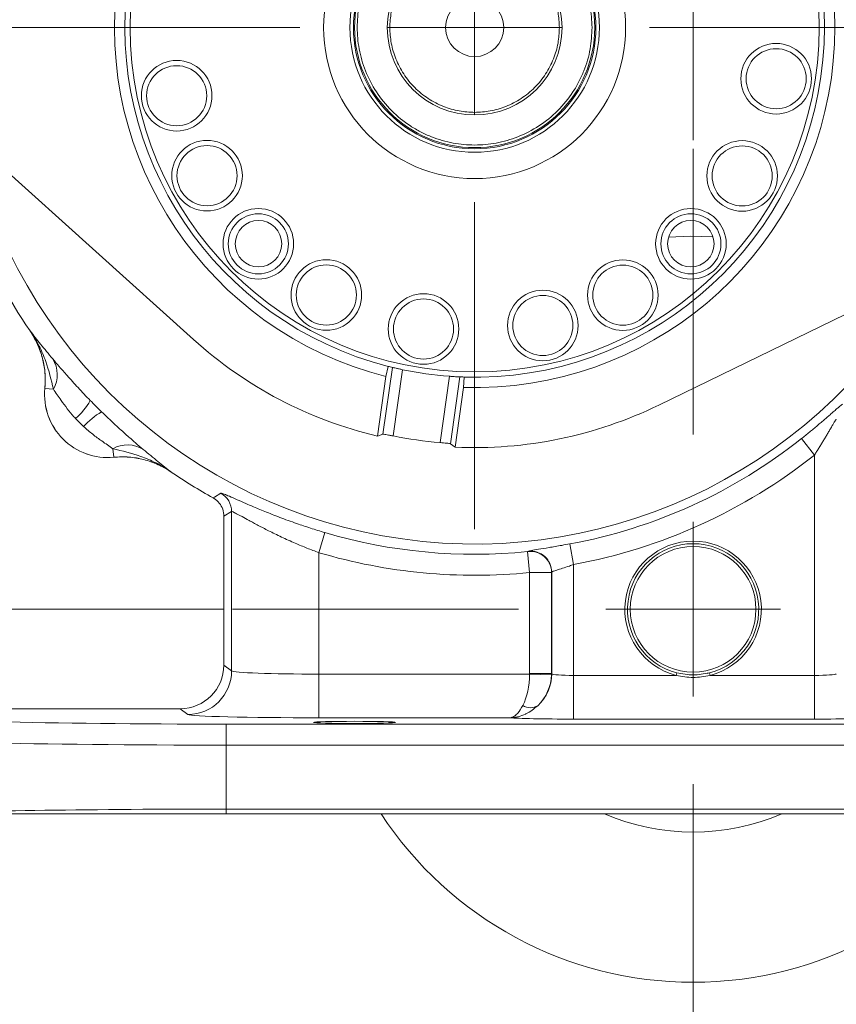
# Model space of a CAD drawing. Header units: inches. Extents: x 0.3 to 33.9, y 0.2 to 21.6.
# Tile 3 of 25: x 4.5 to 9.2, y 4.9 to 10.5. Entities that reach past the tile are written whole.
import ezdxf

# ---------------------------------------------------------------- set-up
doc = ezdxf.new("R2010")
doc.units = ezdxf.units.IN
doc.header["$MEASUREMENT"] = 0
doc.layers.add('SLD-0', color=7, linetype='Continuous', lineweight=15)
doc.styles.add('SLDTEXTSTYLE0', font='TXT', dxfattribs={"width": 0.75})
doc.dimstyles.new('SLDDIMSTYLE0', dxfattribs={"dimtxt": 0.25, "dimasz": 0.13, "dimexe": 0, "dimexo": 0.0625, "dimgap": 0.0625, "dimtad": 0, "dimtih": 1, "dimtoh": 1, "dimrnd": 1e-09, "dimzin": 12, "dimdsep": 46, "dimtxsty": 'SLDTEXTSTYLE0', "dimsah": 1, "dimcen": 0.09, "dimadec": 0, "dimazin": 3, "dimtfac": 1, "dimtofl": 0, "dimtmove": 0, "dimatfit": 3, "dimfxl": 1, "dimfrac": 2, "dimtolj": 1, "dimtzin": 12, "dimarcsym": 0})
doc.dimstyles.new('SLDDIMSTYLE1', dxfattribs={"dimtxt": 0.25, "dimasz": 0.13, "dimexe": 0, "dimexo": 0.0625, "dimgap": 0.0625, "dimtad": 0, "dimtih": 1, "dimtoh": 1, "dimrnd": 1e-09, "dimzin": 12, "dimdsep": 46, "dimtxsty": 'SLDTEXTSTYLE0', "dimsah": 1, "dimcen": 0.09, "dimadec": 0, "dimazin": 3, "dimtfac": 1, "dimtmove": 0, "dimatfit": 0, "dimfxl": 1, "dimfrac": 2, "dimtolj": 1, "dimtzin": 12, "dimarcsym": 0})

# ---------------------------------------------------------------- blocks, each defined once
blk = doc.blocks.new('_D_2')
at = {"layer": 'SLD-0'}
for p, q in [((8.347, 9.807), (8.347, 15.7038)), ((11.7038, 8.1972), (11.7038, 15.7038)), ((9.5463, 15.6156), (9.4956, 15.6156)), ((9.4956, 15.6156), (9.4956, 15.2188)), ((10.5045, 15.6156), (10.5553, 15.6156)), ((10.5553, 15.6156), (10.5553, 15.2188)), ((8.347, 15.5788), (9.4067, 15.5788)), ((11.7038, 15.5788), (10.6441, 15.5788)), ((9.4956, 15.2188), (9.5463, 15.2188)), ((10.5553, 15.2188), (10.5045, 15.2188))]:
    blk.add_line(p, q, dxfattribs=at)
for points in [[(8.347, 15.5788), (8.477, 15.5588), (8.477, 15.5988)], [(11.7038, 15.5788), (11.5738, 15.5988), (11.5738, 15.5588)]]:
    blk.add_solid(points, dxfattribs=at)
at = {"layer": 'SLD-0', "char_height": 0.25, "attachment_point": 1, "style": 'SLDTEXTSTYLE0'}
for s, insert in [('3.36', (9.6006, 15.9887, -2.3339)), ('85.26', (9.6098, 15.541, -2.3339))]:
    blk.add_mtext(s, dxfattribs=dict(at, insert=insert))
blk = doc.blocks.new('_D_3')
at = {"layer": 'SLD-0'}
for p, q in [((7.097, 13.3717), (7.097, 15.7038)), ((8.347, 9.807), (8.347, 15.7038)), ((7.2429, 15.6156), (7.1921, 15.6156)), ((7.1921, 15.6156), (7.1921, 15.2188)), ((8.2011, 15.6156), (8.2519, 15.6156)), ((8.2519, 15.6156), (8.2519, 15.2188)), ((7.097, 15.5788), (6.847, 15.5788)), ((8.347, 15.5788), (8.597, 15.5788)), ((7.1921, 15.2188), (7.2429, 15.2188)), ((8.2519, 15.2188), (8.2011, 15.2188))]:
    blk.add_line(p, q, dxfattribs=at)
for points in [[(7.097, 15.5788), (6.967, 15.5988), (6.967, 15.5588)], [(8.347, 15.5788), (8.477, 15.5588), (8.477, 15.5988)]]:
    blk.add_solid(points, dxfattribs=at)
at = {"layer": 'SLD-0', "char_height": 0.25, "attachment_point": 1, "style": 'SLDTEXTSTYLE0'}
for s, insert in [('1.25', (7.2972, 15.9887, -2.3339)), ('31.75', (7.3064, 15.541, -2.3339))]:
    blk.add_mtext(s, dxfattribs=dict(at, insert=insert))
blk = doc.blocks.new('_D_4')
at = {"layer": 'SLD-0'}
for p, q in [((4.1769, 10.4516), (1.9356, 10.4516)), ((2.0606, 10.4516), (2.0606, 9.1976)), ((1.5815, 8.8236), (1.5307, 8.8236)), ((1.5307, 8.8236), (1.5307, 8.4267)), ((2.5397, 8.8236), (2.5905, 8.8236)), ((2.5905, 8.8236), (2.5905, 8.4267)), ((1.5307, 8.4267), (1.5815, 8.4267)), ((2.5905, 8.4267), (2.5397, 8.4267)), ((2.0606, 7.122), (2.0606, 8.3759)), ((5.662, 7.122), (1.9356, 7.122))]:
    blk.add_line(p, q, dxfattribs=at)
for points in [[(2.0606, 10.4516), (2.0406, 10.3216), (2.0806, 10.3216)], [(2.0606, 7.122), (2.0806, 7.252), (2.0406, 7.252)]]:
    blk.add_solid(points, dxfattribs=at)
at = {"layer": 'SLD-0', "char_height": 0.25, "attachment_point": 1, "style": 'SLDTEXTSTYLE0'}
for s, insert in [('3.33', (1.6357, 9.1966, -2.3339)), ('84.57', (1.6449, 8.749, -2.3339))]:
    blk.add_mtext(s, dxfattribs=dict(at, insert=insert))
blk = doc.blocks.new('_D_5')
at = {"layer": 'SLD-0'}
for p, q in [((2.0606, 7.122), (2.0606, 7.372)), ((5.662, 7.122), (1.9356, 7.122)), ((1.5815, 6.5738), (1.5307, 6.5738)), ((1.5307, 6.5738), (1.5307, 6.1769)), ((2.5397, 6.5738), (2.5905, 6.5738)), ((2.5905, 6.5738), (2.5905, 6.1769)), ((1.5307, 6.1769), (1.5815, 6.1769)), ((2.5905, 6.1769), (2.5397, 6.1769)), ((5.6253, 5.952), (1.9356, 5.952)), ((2.0606, 5.952), (2.0606, 5.702))]:
    blk.add_line(p, q, dxfattribs=at)
for points in [[(2.0606, 7.122), (2.0806, 7.252), (2.0406, 7.252)], [(2.0606, 5.952), (2.0406, 5.822), (2.0806, 5.822)]]:
    blk.add_solid(points, dxfattribs=at)
at = {"layer": 'SLD-0', "char_height": 0.25, "attachment_point": 1, "style": 'SLDTEXTSTYLE0'}
for s, insert in [('1.17', (1.6357, 6.9468, -2.3339)), ('29.72', (1.6449, 6.4992, -2.3339))]:
    blk.add_mtext(s, dxfattribs=dict(at, insert=insert))
blk = doc.blocks.new('SW_CENTERMARKSYMBOL_0')
at = {"layer": 'SLD-0', "color": 0}
for p, q in [((0, 0), (0, 0.5)), ((-1, 0), (-2.8701, 0)), ((0, 0), (-0.5, 0)), ((0, 0), (0, -0.5)), ((0, 0), (0.5, 0)), ((1, 0), (2.8701, 0)), ((0, -1), (0, -2.8701))]:
    blk.add_line(p, q, dxfattribs=at)
blk = doc.blocks.new('SW_CENTERMARKSYMBOL_1')
at = {"layer": 'SLD-0', "color": 0}
for p, q in [((0, 1), (0, 2.635)), ((0, 0), (0, 0.5)), ((-1, 0), (-2.635, 0)), ((0, 0), (-0.5, 0)), ((0, 0), (0, -0.5)), ((0, 0), (0.5, 0)), ((1, 0), (2.635, 0)), ((0, -1), (0, -2.635))]:
    blk.add_line(p, q, dxfattribs=at)

msp = doc.modelspace()

# ---------------------------------------------------------------- linework, layer by layer
at = {"color": 7, "linetype": 'Continuous', "lineweight": 15}
for p, q in [((3.8211, 10.1678), (5.4878, 8.6658)), ((8.1501, 8.2907), (10.167, 9.2736)), ((4.553, 8.7154), (4.5533, 8.7155)), ((4.553, 8.7154), (4.5587, 8.7067)), ((6.6028, 8.5126), (6.5892, 8.4541)), ((6.5411, 8.1129), (6.5892, 8.4541)), ((6.6263, 8.5068), (6.5723, 8.1238)), ((6.6847, 8.4935), (6.6313, 8.1142)), ((6.9521, 8.4558), (6.8987, 8.0765)), ((7.012, 8.4524), (6.9581, 8.0694)), ((7.0331, 8.3916), (7.0362, 8.4515)), ((4.638, 8.3861), (4.6377, 8.3861)), ((4.6866, 8.3814), (4.638, 8.3861)), ((7.0331, 8.3916), (6.985, 8.0504)), ((6.5411, 8.1129), (6.5723, 8.1238)), ((6.9581, 8.0694), (6.985, 8.0504)), ((8.9667, 8.099), (9.0413, 8.0051)), ((5.0268, 8.0412), (5.0315, 7.9925)), ((9.0413, 6.7436), (9.0413, 8.0051)), ((5.0315, 7.9922), (5.0315, 7.9925)), ((5.3609, 7.9076), (5.3482, 7.9154)), ((5.361, 7.9079), (5.3609, 7.9076)), ((5.7063, 7.681), (5.662, 7.6549)), ((5.7063, 6.7699), (5.7063, 7.681)), ((5.662, 7.6549), (5.662, 6.8031)), ((6.2401, 7.5611), (6.206, 7.4461)), ((7.641, 7.4962), (7.6627, 7.3782)), ((6.206, 7.4461), (6.206, 6.751)), ((7.3995, 7.452), (7.4115, 7.3326)), ((7.4043, 7.4526), (7.4056, 7.4541)), ((7.4115, 6.7541), (7.4115, 7.3326)), ((7.5378, 7.3348), (7.5365, 7.3333)), ((7.5365, 7.3333), (7.5365, 6.7541)), ((7.5378, 6.7531), (7.5378, 7.3348)), ((7.6627, 7.3782), (7.6627, 6.7436)), ((5.662, 6.8031), (5.7063, 6.7699)), ((6.206, 6.751), (6.206, 6.501)), ((6.206, 6.751), (7.4115, 6.751)), ((7.4115, 6.7541), (7.5365, 6.7541)), ((7.4115, 6.751), (7.5364, 6.7478)), ((7.5365, 6.7541), (7.5378, 6.7531)), ((7.6627, 6.7436), (7.6627, 6.4937)), ((7.6627, 6.7436), (8.2504, 6.7436)), ((8.2542, 6.7582), (8.2504, 6.7436)), ((8.4268, 6.7551), (8.4399, 6.7582)), ((8.4436, 6.7436), (8.4399, 6.7582)), ((8.4436, 6.7436), (9.0413, 6.7436)), ((9.0413, 6.7436), (9.0413, 6.4937)), ((3.7553, 6.5532), (5.4121, 6.5532)), ((5.4564, 6.52), (5.4121, 6.5532)), ((7.3, 6.501), (6.206, 6.501)), ((9.0413, 6.4937), (7.6627, 6.4937)), ((5.6753, 6.3447), (5.6753, 6.4647)), ((5.6753, 6.4647), (11.0287, 6.4647)), ((11.0287, 6.3447), (5.6753, 6.3447)), ((5.6753, 6.3447), (5.6753, 5.9785)), ((5.6753, 5.952), (5.6753, 5.9785)), ((5.6753, 5.9785), (11.0287, 5.9785)), ((11.0287, 5.952), (5.6753, 5.952))]:
    msp.add_line(p, q, dxfattribs=at)
at = {"color": 7, "linetype": 'Continuous', "lineweight": 15, "flags": 128}
for points in [[(8.4611, 9.2539), (8.3323, 9.2569), (8.2065, 9.2524)], [(5.6004, 7.7597), (5.6086, 7.7647), (5.6438, 7.7863)]]:
    msp.add_lwpolyline(points, dxfattribs=at)
at = {"color": 7, "linetype": 'Continuous', "lineweight": 15}
for centre, radius in [((7.097, 10.4516), 1.971), ((7.097, 10.4516), 0.864), ((7.097, 10.4516), 0.7138), ((7.097, 10.4516), 0.6938), ((7.097, 10.4516), 0.687), ((7.097, 10.4516), 0.5), ((7.097, 10.4516), 0.166), ((8.8221, 10.159), 0.202), ((8.8221, 10.159), 0.172), ((5.3919, 10.0617), 0.202), ((5.3919, 10.0617), 0.172), ((5.5658, 9.604), 0.202), ((5.5658, 9.604), 0.172), ((8.6276, 9.6027), 0.202), ((8.6276, 9.6027), 0.172), ((5.8593, 9.2142), 0.202), ((8.3344, 9.2138), 0.202), ((5.8593, 9.2142), 0.172), ((8.3344, 9.2138), 0.172), ((5.86, 9.2146), 0.133), ((8.334, 9.2146), 0.133), ((6.2482, 8.9211), 0.202), ((6.2482, 8.9211), 0.172), ((7.9447, 8.9203), 0.202), ((7.9447, 8.9203), 0.172), ((6.8045, 8.7265), 0.202), ((7.4869, 8.7465), 0.202), ((7.4869, 8.7465), 0.172), ((6.8045, 8.7265), 0.172), ((8.347, 7.122), 0.3595)]:
    msp.add_circle(centre, radius, dxfattribs=at)
for centre, radius, start, end in [((7.097, 10.4516), 2.061, 88.2218, 255.736), ((7.097, 10.4516), 2.001, 88.2586, 255.6993), ((7.097, 10.4516), 2.061, 268.2218, 75.736), ((7.097, 10.4516), 2.001, 268.2586, 75.6993), ((7.097, 10.4516), 3.08, 189.2803, 214.3113), ((7.097, 10.4516), 2.4038, 227.9774, 256.6292), ((4.5362, 8.4651), 0.1722, 330.903, 31.454), ((7.097, 10.4516), 2.001, 255.6993, 256.3925), ((7.097, 10.4516), 2.001, 258.1099, 265.848), ((7.097, 10.4516), 2.001, 267.5654, 268.2586), ((4.997, 8.3516), 0.361, 174.5222, 275.4778), ((4.997, 8.3516), 0.3607, 174.5149, 275.4851), ((4.5264, 8.5355), 0.4311, 311.7477, 329.5006), ((7.097, 10.4516), 2.4038, 267.3287, 295.9805), ((5.181, 7.881), 0.4311, 120.4994, 138.2523), ((5.1106, 7.8908), 0.1722, 58.546, 119.097), ((7.097, 10.4516), 2.3834, 258.7314, 265.2265), ((7.097, 10.4516), 3.0051, 280.4296, 308.475), ((7.097, 10.4516), 3.125, 280.4296, 308.475), ((7.097, 10.4516), 3.08, 235.6887, 240.9269), ((5.5862, 7.6809), 0.1201, 0.0442, 61.3542), ((7.097, 10.4516), 3.0148, 253.4863, 275.7582), ((8.347, 7.122), 0.3905, 284.3197, 255.6803), ((8.347, 7.122), 0.3755, 284.3197, 255.6803), ((7.097, 10.4516), 3.1348, 253.4863, 275.7582), ((7.4164, 7.3331), 0.1201, 0.093, 95.7573), ((7.4177, 7.3346), 0.1201, 0.093, 95.7847), ((5.4561, 6.7701), 0.2501, 270.0689, 359.9464), ((7.2876, 6.7534), 0.2502, 312.8162, 359.9424), ((7.2865, 6.7542), 0.25, 358.5262, 359.9738), ((7.417, 6.6389), 0.0801, 236.5793, 300.5245), ((8.347, 7.122), 2.135, 213.2306, 326.7694), ((8.347, 7.122), 1.2755, 246.5327, 293.4673)]:
    msp.add_arc(centre, radius, start, end, dxfattribs=at)
at = {"color": 8, "linetype": 'Continuous', "lineweight": 15}
msp.add_arc((7.097, 10.4516), 2.9561, 192.3852, 331.5727, dxfattribs=at)
at = {"color": 7, "linetype": 'Continuous', "lineweight": 15}
for centre, major_axis, ratio, start_param, end_param in [((5.4119, 6.8033), (0.2002, -0.1501), 0.999049, 5.356262, 6.926144), ((6.206, 6.7706), (0.5, 0), 0.039279, 3.176499, 4.712389), ((7.2908, 6.751), (0.0041, 0.25), 0.482584, 3.922427, 4.720341), ((7.2865, 6.7542), (-0.1001, 0.0751), 0.999049, 3.759285, 3.784552), ((7.2908, 6.751), (0.0815, 0.2369), 0.978221, 4.226504, 5.024418), ((7.6627, 6.7534), (0.125, 0), 0.078558, 3.176499, 4.712389), ((9.0413, 6.7534), (0.125, 0), 0.078558, 4.712389, 6.248279), ((5.6753, 6.5139), (1.88, 0), 0.026186, 3.167773, 4.712389), ((6.206, 6.5207), (0.75, 0), 0.026186, 3.176499, 4.712389), ((7.6627, 6.5035), (0.375, 0), 0.026186, 3.397717, 4.712389), ((9.0413, 6.5035), (0.375, 0), 0.026186, 4.712389, 6.027061), ((5.6753, 6.3939), (2, 0), 0.024615, 3.167773, 4.712389), ((5.6753, 5.9293), (2, 0), 0.024615, 1.570796, 2.661649)]:
    msp.add_ellipse(centre, major_axis=major_axis, ratio=ratio, start_param=start_param, end_param=end_param, dxfattribs=at)
msp.add_ellipse((6.41, 6.4747), major_axis=(0.2344, 0), ratio=0.026186, dxfattribs=at)
for points, knots in [([(7.769, 10.4516), (7.7668, 10.4926), (7.7624, 10.577), (7.725, 10.7023), (7.663, 10.8227), (7.5756, 10.9302), (7.4857, 11.0031), (7.4067, 11.0493), (7.3259, 11.0861), (7.2224, 11.1159), (7.097, 11.1274), (6.9716, 11.1159), (6.8464, 11.0798), (6.7259, 11.0174), (6.6185, 10.9302), (6.5455, 10.8403), (6.4993, 10.7612), (6.4625, 10.6805), (6.4328, 10.577), (6.4213, 10.4516), (6.4328, 10.3262), (6.4688, 10.2009), (6.5312, 10.0805), (6.6184, 9.973), (6.7083, 9.9), (6.7874, 9.8539), (6.8681, 9.8171), (6.9716, 9.7873), (7.097, 9.7758), (7.2224, 9.7873), (7.3477, 9.8233), (7.4681, 9.8857), (7.5756, 9.973), (7.6486, 10.0629), (7.6948, 10.1419), (7.7314, 10.2227), (7.7624, 10.3262), (7.7669, 10.4106), (7.769, 10.4516)], [0, 0, 0, 0, 0.029124, 0.059993, 0.092145, 0.124979, 0.157814, 0.173908, 0.190007, 0.220876, 0.25, 0.279124, 0.309993, 0.342145, 0.374979, 0.407814, 0.423908, 0.440007, 0.470876, 0.5, 0.529124, 0.559993, 0.592145, 0.624979, 0.657814, 0.673908, 0.690007, 0.720876, 0.75, 0.779124, 0.809993, 0.842145, 0.874979, 0.907814, 0.923908, 0.940007, 0.970876, 1, 1, 1, 1]), ([(7.582, 10.4516), (7.5805, 10.4812), (7.5772, 10.5421), (7.5502, 10.6325), (7.5055, 10.7194), (7.4424, 10.797), (7.3649, 10.86), (7.2779, 10.905), (7.1875, 10.931), (7.097, 10.9393), (7.0065, 10.931), (6.9161, 10.905), (6.8292, 10.86), (6.7516, 10.797), (6.6886, 10.7194), (6.6436, 10.6325), (6.6176, 10.5421), (6.6093, 10.4516), (6.6176, 10.3611), (6.6436, 10.2707), (6.6886, 10.1838), (6.7516, 10.1062), (6.8292, 10.0432), (6.9161, 9.9982), (7.0065, 9.9722), (7.097, 9.9639), (7.1875, 9.9722), (7.2779, 9.9982), (7.3649, 10.0432), (7.4424, 10.1062), (7.5055, 10.1838), (7.5502, 10.2707), (7.5772, 10.3611), (7.5805, 10.422), (7.582, 10.4516)], [0, 0, 0, 0, 0.029129, 0.060003, 0.09216, 0.125, 0.15784, 0.189997, 0.220871, 0.25, 0.279129, 0.310003, 0.34216, 0.375, 0.40784, 0.439997, 0.470871, 0.5, 0.529129, 0.560003, 0.59216, 0.625, 0.65784, 0.689997, 0.720871, 0.75, 0.779129, 0.810003, 0.84216, 0.875, 0.90784, 0.939997, 0.970871, 1, 1, 1, 1]), ([(4.5533, 8.7155), (4.5534, 8.7154), (4.563, 8.7028), (4.5825, 8.6778), (4.6227, 8.6273), (4.659, 8.5838), (4.6831, 8.555)], [0, 0, 0, 0, 0.002547, 0.254971, 0.506602, 1, 1, 1, 1]), ([(4.6866, 8.3814), (4.674, 8.435), (4.654, 8.5193), (4.6065, 8.6309), (4.5729, 8.6876), (4.5535, 8.7153), (4.5533, 8.7155)], [0, 0, 0, 0, 0.458943, 0.721865, 0.99767, 1, 1, 1, 1]), ([(4.638, 8.3861), (4.6393, 8.4143), (4.642, 8.4716), (4.6272, 8.5568), (4.5993, 8.6402), (4.5688, 8.6902), (4.5533, 8.7155)], [0, 0, 0, 0, 0.243914, 0.495196, 0.743693, 1, 1, 1, 1]), ([(4.57, 8.6876), (4.5821, 8.6654), (4.6079, 8.6181), (4.63, 8.5418), (4.6416, 8.4629), (4.639, 8.4119), (4.6377, 8.3861)], [0, 0, 0, 0, 0.241066, 0.513053, 0.753661, 1, 1, 1, 1]), ([(4.6831, 8.555), (4.6951, 8.5408), (4.7196, 8.5119), (4.7681, 8.4561), (4.8274, 8.3902), (4.8741, 8.3415), (4.8979, 8.3167)], [0, 0, 0, 0, 0.21336, 0.43352, 0.711269, 1, 1, 1, 1]), ([(6.6847, 8.4935), (6.6781, 8.4949), (6.6649, 8.4978), (6.6472, 8.5018), (6.634, 8.5049), (6.6277, 8.5064), (6.6266, 8.5067), (6.6263, 8.5068)], [0, 0, 0, 0, 0.228082, 0.456161, 0.684232, 0.911668, 1, 1, 1, 1]), ([(7.012, 8.4524), (7.0108, 8.4525), (7.0083, 8.4526), (6.9964, 8.4531), (6.9801, 8.454), (6.9643, 8.455), (6.9549, 8.4557), (6.9521, 8.4558)], [0, 0, 0, 0, 0.226375, 0.452725, 0.679719, 0.907566, 1, 1, 1, 1]), ([(4.8135, 8.2139), (4.8104, 8.2173), (4.7938, 8.2356), (4.7655, 8.2703), (4.7246, 8.3261), (4.7008, 8.3608), (4.6866, 8.3814)], [0, 0, 0, 0, 0.0616032, 0.3284686, 0.6011933, 1, 1, 1, 1]), ([(8.9667, 8.099), (8.9705, 8.102), (8.9821, 8.1112), (9.0013, 8.1268), (9.0242, 8.1455), (9.0431, 8.1611), (9.0579, 8.1736), (9.0725, 8.1859), (9.0905, 8.2012), (9.1112, 8.219), (9.1276, 8.2332), (9.1383, 8.2426), (9.1462, 8.2495), (9.1544, 8.2566), (9.164, 8.2649), (9.1728, 8.2726), (9.1803, 8.279), (9.1884, 8.2859), (9.1946, 8.2909), (9.199, 8.2941), (9.2014, 8.2957), (9.2021, 8.2957), (9.2024, 8.2958)], [0, 0, 0, 0, 0.034508, 0.103784, 0.173966, 0.245077, 0.28079, 0.316384, 0.387888, 0.460614, 0.534676, 0.57197, 0.588694, 0.632709, 0.67695, 0.721974, 0.767308, 0.804323, 0.879443, 0.917666, 0.958644, 1, 1, 1, 1]), ([(4.9622, 8.2525), (4.9668, 8.2479), (4.993, 8.2224), (5.0418, 8.1765), (5.1024, 8.122), (5.1568, 8.0746), (5.1857, 8.0501), (5.2004, 8.0376)], [0, 0, 0, 0, 0.054789, 0.306864, 0.566571, 0.779999, 1, 1, 1, 1]), ([(9.1662, 8.21), (9.1661, 8.2099), (9.1657, 8.2099), (9.1645, 8.2083), (9.1631, 8.2062), (9.1615, 8.2037), (9.1596, 8.2007), (9.1574, 8.1971), (9.1544, 8.1921), (9.1505, 8.1855), (9.1457, 8.1775), (9.1407, 8.1688), (9.1355, 8.1599), (9.1302, 8.1508), (9.123, 8.1385), (9.1136, 8.1226), (9.1019, 8.1029), (9.09, 8.0831), (9.078, 8.0635), (9.066, 8.0441), (9.0538, 8.0246), (9.0455, 8.0116), (9.0413, 8.0051)], [0, 0, 0, 0, 0.030722, 0.062178, 0.08529, 0.108632, 0.132588, 0.156713, 0.184857, 0.226118, 0.267741, 0.31021, 0.352873, 0.393366, 0.433956, 0.515682, 0.598976, 0.682648, 0.761406, 0.840399, 0.920086, 1, 1, 1, 1]), ([(5.0268, 8.0412), (5.0062, 8.0554), (4.9703, 8.0801), (4.9105, 8.1235), (4.8765, 8.1531), (4.8593, 8.1681)], [0, 0, 0, 0, 0.3988761, 0.6949123, 1, 1, 1, 1]), ([(6.5723, 8.1238), (6.5735, 8.1238), (6.5761, 8.124), (6.5877, 8.1223), (6.6038, 8.1195), (6.6193, 8.1165), (6.6286, 8.1147), (6.6313, 8.1142)], [0, 0, 0, 0, 0.22645, 0.452907, 0.679278, 0.906075, 1, 1, 1, 1]), ([(6.8987, 8.0765), (6.9054, 8.0759), (6.9189, 8.0747), (6.9368, 8.0729), (6.9503, 8.0713), (6.9566, 8.0701), (6.9577, 8.0695), (6.9581, 8.0694)], [0, 0, 0, 0, 0.227482, 0.45498, 0.682064, 0.908587, 1, 1, 1, 1]), ([(5.361, 7.9079), (5.3607, 7.908), (5.333, 7.9274), (5.2763, 7.9611), (5.1648, 8.0086), (5.0804, 8.0285), (5.0268, 8.0412)], [0, 0, 0, 0, 0.00233, 0.278135, 0.541057, 1, 1, 1, 1]), ([(5.2004, 8.0376), (5.2292, 8.0136), (5.2728, 7.9772), (5.3232, 7.9371), (5.3483, 7.9176), (5.3608, 7.908), (5.361, 7.9079)], [0, 0, 0, 0, 0.493398, 0.745029, 0.997453, 1, 1, 1, 1]), ([(5.361, 7.9079), (5.3596, 7.9088), (5.3353, 7.9252), (5.2845, 7.9534), (5.2043, 7.9813), (5.1187, 7.9965), (5.0609, 7.9939), (5.0315, 7.9925)], [0, 0, 0, 0, 0.014322, 0.253699, 0.500028, 0.74622, 1, 1, 1, 1]), ([(5.3192, 7.9328), (5.3084, 7.9385), (5.2847, 7.9511), (5.246, 7.9665), (5.2043, 7.9793), (5.162, 7.9882), (5.1192, 7.9935), (5.0755, 7.9953), (5.0462, 7.9933), (5.0315, 7.9922)], [0, 0, 0, 0, 0.123096, 0.270144, 0.41834, 0.561024, 0.704757, 0.851805, 1, 1, 1, 1]), ([(5.6004, 7.7597), (5.6022, 7.7586), (5.6156, 7.7509), (5.6374, 7.7312), (5.6581, 7.6953), (5.6607, 7.6683), (5.662, 7.6549)], [0, 0, 0, 0, 0.048482, 0.36561, 0.682807, 1, 1, 1, 1]), ([(5.677, 7.7757), (5.6774, 7.7755), (5.6856, 7.7724), (5.7138, 7.7599), (5.7616, 7.7389), (5.8229, 7.7122), (5.8962, 7.6816), (5.9816, 7.6479), (6.0704, 7.6156), (6.1576, 7.5862), (6.2124, 7.5695), (6.2401, 7.5611)], [0, 0, 0, 0, 0.00653, 0.126338, 0.249146, 0.374377, 0.502599, 0.639167, 0.779519, 0.888733, 1, 1, 1, 1]), ([(6.206, 7.4461), (6.1945, 7.4504), (6.1601, 7.4632), (6.1147, 7.4814), (6.0679, 7.5013), (6.0304, 7.5179), (5.9914, 7.5358), (5.9536, 7.554), (5.9187, 7.5713), (5.887, 7.5875), (5.8582, 7.6026), (5.8311, 7.6171), (5.7989, 7.6345), (5.7714, 7.6497), (5.7491, 7.6618), (5.7348, 7.6694), (5.7195, 7.6772), (5.7093, 7.6815), (5.7071, 7.6811), (5.7063, 7.681)], [0, 0, 0, 0, 0.045292, 0.136411, 0.18228, 0.238489, 0.295038, 0.352649, 0.410626, 0.46135, 0.512338, 0.564187, 0.616351, 0.711612, 0.759887, 0.808828, 0.855928, 0.951166, 1, 1, 1, 1]), ([(7.4056, 7.4541), (7.4091, 7.4554), (7.4161, 7.458), (7.4586, 7.4653), (7.5198, 7.4751), (7.5847, 7.4859), (7.626, 7.4935), (7.641, 7.4962)], [0, 0, 0, 0, 0.221817, 0.441703, 0.659552, 0.876451, 1, 1, 1, 1]), ([(7.3995, 7.452), (7.3998, 7.452), (7.4006, 7.4521), (7.402, 7.4522), (7.4032, 7.4524), (7.4041, 7.4525), (7.4042, 7.4526), (7.4043, 7.4526)], [0, 0, 0, 0, 0.119981, 0.337521, 0.556451, 0.777256, 1, 1, 1, 1]), ([(7.5365, 7.3333), (7.5359, 7.3333), (7.5347, 7.3333), (7.5286, 7.3332), (7.5193, 7.3332), (7.5071, 7.3331), (7.492, 7.333), (7.4747, 7.3329), (7.4554, 7.3328), (7.4381, 7.3328), (7.4232, 7.3327), (7.4155, 7.3327), (7.4115, 7.3326)], [0, 0, 0, 0, 0.108119, 0.219366, 0.327269, 0.43828, 0.546443, 0.657738, 0.766357, 0.878147, 0.938807, 1, 1, 1, 1]), ([(7.6627, 7.3782), (7.6548, 7.3754), (7.6331, 7.3677), (7.5989, 7.3565), (7.5663, 7.3463), (7.5435, 7.3388), (7.5397, 7.3362), (7.5378, 7.3348)], [0, 0, 0, 0, 0.128629, 0.3514796, 0.5700705, 0.7857478, 1, 1, 1, 1]), ([(8.4436, 6.7436), (8.4114, 6.7378), (8.3471, 6.7262), (8.2827, 6.7378), (8.2504, 6.7436)], [0, 0, 0, 0, 0.499477, 1, 1, 1, 1]), ([(7.3728, 6.572), (7.3631, 6.5552), (7.3523, 6.5367), (7.3349, 6.5181), (7.3245, 6.5095), (7.3135, 6.5041), (7.3075, 6.5022), (7.3042, 6.5015), (7.3023, 6.5013), (7.3013, 6.5012), (7.3007, 6.5011), (7.3004, 6.5011), (7.3003, 6.5011), (7.3001, 6.5011), (7.3, 6.5011), (7.3, 6.501)], [0, 0, 0, 0, 0.416891, 0.461413, 0.703997, 0.834066, 0.906642, 0.947465, 0.970451, 0.983387, 0.990662, 0.994753, 0.996173, 0.996798, 1, 1, 1, 1]), ([(7.4577, 6.5698), (7.4367, 6.5529), (7.4142, 6.5347), (7.3761, 6.5166), (7.3533, 6.5084), (7.3286, 6.5035), (7.3157, 6.5019), (7.3087, 6.5014), (7.3049, 6.5012), (7.3027, 6.5011), (7.3015, 6.5011), (7.3009, 6.5011), (7.3006, 6.5011), (7.3004, 6.5011), (7.3001, 6.501), (7.3, 6.501)], [0, 0, 0, 0, 0.426251, 0.457293, 0.712383, 0.842296, 0.912355, 0.951016, 0.972553, 0.984602, 0.991356, 0.995145, 0.996106, 0.996742, 1, 1, 1, 1]), ([(5.6753, 5.952), (5.5951, 5.952), (5.4398, 5.952), (5.2124, 5.952), (4.9958, 5.952), (4.7876, 5.952), (4.591, 5.952), (4.408, 5.952), (4.2246, 5.952), (4.0478, 5.952), (3.9501, 5.952), (3.9013, 5.952)], [0, 0, 0, 0, 0.110362, 0.213754, 0.317476, 0.420866, 0.524226, 0.627917, 0.731274, 0.865638, 1, 1, 1, 1])]:
    msp.add_open_spline(points, degree=3, knots=knots, dxfattribs=at)
for points in [[(4.8979, 8.3167), (4.9085, 8.3059), (4.9297, 8.2843), (4.9513, 8.2631), (4.9622, 8.2525)], [(4.8593, 8.1681), (4.8514, 8.1754), (4.8356, 8.1902), (4.8209, 8.206), (4.8135, 8.2139)], [(8.2542, 6.7582), (8.2851, 6.7523), (8.347, 6.7407), (8.4089, 6.7523), (8.4399, 6.7582)]]:
    msp.add_open_spline(points, degree=3, dxfattribs=at)
at = {"color": 8, "linetype": 'Continuous', "lineweight": 15}
msp.add_open_spline([(5.6438, 7.7863), (5.646, 7.7863), (5.6504, 7.7864), (5.6682, 7.7792), (5.677, 7.7757)], degree=3, knots=[0, 0, 0, 0, 0.506397, 1, 1, 1, 1], dxfattribs=at)

# ---------------------------------------------------------------- block references
at = {"layer": 'SLD-0'}
for name, p in [('SW_CENTERMARKSYMBOL_0', (7.097, 10.4516)), ('SW_CENTERMARKSYMBOL_1', (8.347, 7.122))]:
    msp.add_blockref(name, p, dxfattribs=at)

# ---------------------------------------------------------------- dimensions: what is measured, and where the dimension line sits
for base, p2, dimstyle, picture, middle in [((7.097, 15.5788), (7.097, 13.3217), 'SLDDIMSTYLE1', '_D_3', (7.722, 15.5788)), ((11.7038, 15.5788), (11.7038, 8.1472), 'SLDDIMSTYLE0', '_D_2', (10.0254, 15.5788))]:
    dim = msp.add_linear_dim(base=base, p1=(8.347, 9.757), p2=p2, dimstyle=dimstyle, dxfattribs=at)
    dim.commit()
    dim.dimension.update_dxf_attribs({"geometry": picture, "text_midpoint": middle, "dimtype": 160})
for base, p1, p2, dimstyle, picture, middle in [((2.0606, 7.122), (4.2269, 10.4516), (5.712, 7.122), 'SLDDIMSTYLE0', '_D_4', (2.0606, 8.7868)), ((2.0606, 5.952), (5.712, 7.122), (5.6753, 5.952), 'SLDDIMSTYLE1', '_D_5', (2.0606, 6.537))]:
    dim = msp.add_linear_dim(base=base, p1=p1, p2=p2, angle=90, dimstyle=dimstyle, dxfattribs=at)
    dim.commit()
    dim.dimension.update_dxf_attribs({"geometry": picture, "text_midpoint": middle, "dimtype": 160})

doc.saveas('drawing.dxf')
